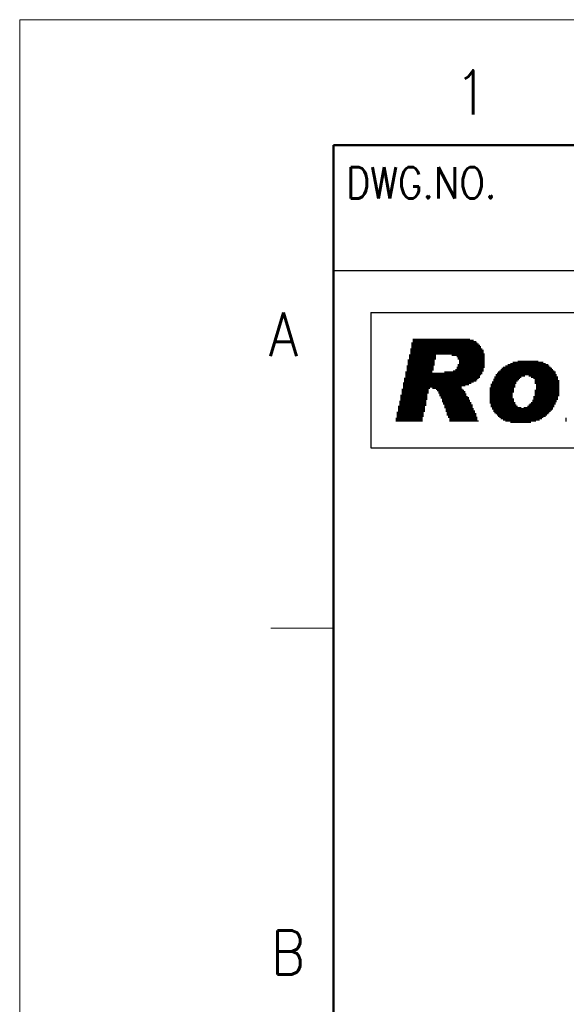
# Model space of a CAD drawing. Header units: millimetres. Extents: x 0 to 594, y 0 to 420.
# Tile 54 of 133: x 0 to 62, y 309 to 420. Entities that reach past the tile are written whole.
import ezdxf

# ---------------------------------------------------------------- set-up
doc = ezdxf.new("R2010")
doc.units = ezdxf.units.MM
doc.header["$LTSCALE"] = 0.257233
doc.layers.add('NoLayerName_001', color=7, linetype='Continuous')
doc.styles.get("Standard").update_dxf_attribs({"font": 'txt', "bigfont": 'extfont2'})

msp = doc.modelspace()

# ---------------------------------------------------------------- linework, layer by layer
at = {"layer": 'NoLayerName_001', "color": 7, "linetype": 'Continuous', "lineweight": 13}
for p, q in [((0, 0), (0, 420.0255)), ((0, 420.0255), (593.9754, 420.0255))]:
    msp.add_line(p, q, dxfattribs=at)
at = {"layer": 'NoLayerName_001', "color": 7, "linetype": 'Continuous', "lineweight": 50}
for p, q in [((35.3557, 14.1423), (35.3557, 405.8832)), ((35.3557, 405.8832), (579.8331, 405.8832))]:
    msp.add_line(p, q, dxfattribs=at)
at = {"layer": 'NoLayerName_001', "color": 7, "linetype": 'Continuous', "lineweight": 25}
for p, q in [((35.3557, 391.7409), (120.2093, 391.7409)), ((39.5779, 387.0223), (39.5779, 371.741)), ((39.5779, 387.0223), (84.5574, 387.0223)), ((44.1937, 383.6439), (44.1937, 374.7069)), ((44.3312, 384.0564), (44.3312, 374.7069)), ((44.4687, 384.0564), (44.4687, 374.7069)), ((44.6062, 384.0564), (44.6062, 374.7069)), ((44.7437, 384.0564), (44.7437, 374.7069)), ((44.8812, 384.0564), (44.8812, 374.7069)), ((45.0187, 384.0564), (45.0187, 374.7069)), ((45.1562, 384.0564), (45.1562, 374.7069)), ((45.2937, 384.0564), (45.2937, 374.7069)), ((45.4312, 384.0564), (45.4312, 375.2569)), ((45.5687, 384.0564), (45.5687, 375.8069)), ((45.7061, 384.0564), (45.7061, 376.4943)), ((45.8436, 384.0564), (45.8436, 377.1818)), ((45.9811, 384.0564), (45.9811, 377.8692)), ((46.1186, 384.0564), (46.1186, 378.4192)), ((46.2561, 384.0564), (46.2561, 378.5567)), ((46.3936, 384.0564), (46.3936, 378.5567)), ((46.5311, 384.0564), (46.5311, 380.4816)), ((46.6686, 384.0564), (46.6686, 381.0315)), ((46.8061, 384.0564), (46.8061, 381.719)), ((46.9436, 384.0564), (46.9436, 382.269)), ((47.0811, 384.0564), (47.0811, 382.269)), ((47.2186, 384.0564), (47.2186, 382.269)), ((47.356, 384.0564), (47.356, 382.269)), ((47.4935, 384.0564), (47.4935, 382.269)), ((47.631, 384.0564), (47.631, 382.269)), ((47.7685, 384.0564), (47.7685, 382.269)), ((47.906, 384.0564), (47.906, 382.269)), ((48.0435, 384.0564), (48.0435, 382.269)), ((48.181, 384.0564), (48.181, 382.269)), ((48.3185, 384.0564), (48.3185, 382.269)), ((48.456, 384.0564), (48.456, 382.269)), ((48.5935, 384.0564), (48.5935, 382.269)), ((48.731, 384.0564), (48.731, 382.1315)), ((48.8685, 384.0564), (48.8685, 382.1315)), ((49.0059, 384.0564), (49.0059, 382.1315)), ((49.1434, 384.0564), (49.1434, 382.1315)), ((49.2809, 384.0564), (49.2809, 381.994)), ((49.4184, 384.0564), (49.4184, 381.719)), ((49.5559, 384.0564), (49.5559, 374.7069)), ((49.6934, 384.0564), (49.6934, 374.7069)), ((49.8309, 384.0564), (49.8309, 378.6942)), ((49.9684, 384.0564), (49.9684, 378.6942)), ((50.1059, 384.0564), (50.1059, 378.6942)), ((50.2434, 384.0564), (50.2434, 378.8317)), ((50.3809, 384.0564), (50.3809, 378.8317)), ((50.5184, 384.0564), (50.5184, 378.8317)), ((50.6558, 384.0564), (50.6558, 378.9692)), ((50.7933, 383.9189), (50.7933, 378.9692)), ((50.9308, 383.9189), (50.9308, 379.1067)), ((51.0683, 383.9189), (51.0683, 379.1067)), ((51.2058, 383.7814), (51.2058, 379.2442)), ((51.3433, 383.7814), (51.3433, 379.2442)), ((51.4808, 383.6439), (51.4808, 379.3816)), ((51.6183, 383.5064), (51.6183, 379.5191)), ((51.7558, 383.3689), (51.7558, 379.6566)), ((51.8933, 383.2314), (51.8933, 379.9316)), ((43.9188, 382.269), (43.9188, 374.7069)), ((44.0562, 382.9564), (44.0562, 374.7069)), ((52.0308, 382.9564), (52.0308, 380.0691)), ((52.1683, 382.8189), (52.1683, 380.3441)), ((52.3057, 382.4065), (52.3057, 380.7566)), ((43.6438, 381.0315), (43.6438, 374.7069)), ((43.7813, 381.719), (43.7813, 374.7069)), ((49.2809, 380.8941), (49.2809, 374.7069)), ((49.4184, 381.169), (49.4184, 374.7069)), ((54.5056, 380.8941), (54.5056, 374.8444)), ((54.6431, 380.8941), (54.6431, 374.8444)), ((54.7806, 381.0315), (54.7806, 374.7069)), ((54.9181, 381.0315), (54.9181, 374.7069)), ((55.0556, 381.169), (55.0556, 374.7069)), ((55.1931, 381.169), (55.1931, 374.7069)), ((55.3306, 381.3065), (55.3306, 374.5694)), ((55.4681, 381.3065), (55.4681, 374.5694)), ((55.6055, 381.444), (55.6055, 378.0067)), ((55.743, 381.444), (55.743, 378.5567)), ((55.8805, 381.444), (55.8805, 378.9692)), ((56.018, 381.444), (56.018, 379.2442)), ((56.1555, 381.5815), (56.1555, 379.3816)), ((56.293, 381.5815), (56.293, 379.5191)), ((56.4305, 381.5815), (56.4305, 379.6566)), ((56.568, 381.5815), (56.568, 379.7941)), ((56.7055, 381.5815), (56.7055, 379.7941)), ((56.843, 381.5815), (56.843, 379.7941)), ((56.9805, 381.5815), (56.9805, 379.9316)), ((57.118, 381.5815), (57.118, 379.9316)), ((57.2554, 381.5815), (57.2554, 379.9316)), ((57.3929, 381.5815), (57.3929, 379.7941)), ((57.5304, 381.5815), (57.5304, 379.7941)), ((57.6679, 381.5815), (57.6679, 379.6566)), ((57.8054, 381.5815), (57.8054, 379.6566)), ((57.9429, 381.5815), (57.9429, 379.5191)), ((58.0804, 381.5815), (58.0804, 378.9692)), ((58.2179, 381.5815), (58.2179, 374.8444)), ((58.3554, 381.5815), (58.3554, 374.8444)), ((58.4929, 381.444), (58.4929, 374.8444)), ((58.6304, 381.444), (58.6304, 374.9819)), ((58.7679, 381.444), (58.7679, 374.9819)), ((58.9053, 381.444), (58.9053, 375.1194)), ((59.0428, 381.3065), (59.0428, 375.2569)), ((59.1803, 381.3065), (59.1803, 375.2569)), ((59.3178, 381.169), (59.3178, 375.3944)), ((59.4553, 381.169), (59.4553, 375.5319)), ((59.5928, 381.0315), (59.5928, 375.6694)), ((59.7303, 380.8941), (59.7303, 375.8069)), ((43.5063, 380.3441), (43.5063, 374.7069)), ((46.5311, 380.2066), (46.5311, 378.4192)), ((46.6686, 380.2066), (46.6686, 378.4192)), ((46.8061, 380.2066), (46.8061, 378.4192)), ((46.9436, 380.2066), (46.9436, 378.2817)), ((47.0811, 380.2066), (47.0811, 378.1442)), ((47.2186, 380.2066), (47.2186, 377.8692)), ((47.356, 380.2066), (47.356, 377.5943)), ((47.4935, 380.2066), (47.4935, 377.3193)), ((47.631, 380.2066), (47.631, 376.9068)), ((47.7685, 380.2066), (47.7685, 376.6318)), ((47.906, 380.3441), (47.906, 376.2193)), ((48.0435, 380.3441), (48.0435, 375.8069)), ((48.181, 380.3441), (48.181, 375.3944)), ((48.3185, 380.3441), (48.3185, 375.1194)), ((48.456, 380.3441), (48.456, 374.7069)), ((48.5935, 380.3441), (48.5935, 374.7069)), ((48.731, 380.3441), (48.731, 374.7069)), ((48.8685, 380.4816), (48.8685, 374.7069)), ((49.0059, 380.4816), (49.0059, 374.7069)), ((49.1434, 380.6191), (49.1434, 374.7069)), ((53.5432, 379.7941), (53.5432, 375.6694)), ((53.6807, 380.0691), (53.6807, 375.5319)), ((53.8182, 380.2066), (53.8182, 375.3944)), ((53.9556, 380.3441), (53.9556, 375.2569)), ((54.0931, 380.4816), (54.0931, 375.1194)), ((54.2306, 380.6191), (54.2306, 374.9819)), ((54.3681, 380.7566), (54.3681, 374.9819)), ((59.8678, 380.7566), (59.8678, 375.9444)), ((60.0053, 380.6191), (60.0053, 376.0818)), ((60.1428, 380.4816), (60.1428, 376.3568)), ((60.2803, 380.3441), (60.2803, 376.6318)), ((60.4178, 380.0691), (60.4178, 376.9068)), ((60.5552, 379.7941), (60.5552, 377.1818)), ((43.2313, 379.1067), (43.2313, 374.7069)), ((43.3688, 379.6566), (43.3688, 374.7069)), ((52.9932, 378.5567), (52.9932, 376.7693)), ((53.1307, 378.9692), (53.1307, 376.3568)), ((53.2682, 379.2442), (53.2682, 376.0818)), ((53.4057, 379.5191), (53.4057, 375.8069)), ((60.6927, 379.3816), (60.6927, 377.5943)), ((42.9563, 377.7317), (42.9563, 374.7069)), ((43.0938, 378.4192), (43.0938, 374.7069)), ((49.8309, 378.4192), (49.8309, 374.7069)), ((49.9684, 378.2817), (49.9684, 374.7069)), ((50.1059, 378.1442), (50.1059, 374.7069)), ((50.2434, 377.8692), (50.2434, 374.7069)), ((50.3809, 377.5943), (50.3809, 374.7069)), ((50.5184, 377.4568), (50.5184, 374.7069)), ((57.9429, 377.5943), (57.9429, 374.7069)), ((58.0804, 378.2817), (58.0804, 374.7069)), ((42.6813, 376.4943), (42.6813, 374.7069)), ((42.8188, 377.0443), (42.8188, 374.7069)), ((50.6558, 377.1818), (50.6558, 374.7069)), ((50.7933, 376.9068), (50.7933, 374.7069)), ((50.9308, 376.6318), (50.9308, 374.7069)), ((55.6055, 377.3193), (55.6055, 374.5694)), ((55.743, 376.9068), (55.743, 374.5694)), ((55.8805, 376.6318), (55.8805, 374.5694)), ((56.018, 376.4943), (56.018, 374.5694)), ((56.1555, 376.3568), (56.1555, 374.5694)), ((56.293, 376.3568), (56.293, 374.5694)), ((56.4305, 376.3568), (56.4305, 374.5694)), ((56.843, 376.3568), (56.843, 374.5694)), ((56.9805, 376.3568), (56.9805, 374.5694)), ((57.118, 376.3568), (57.118, 374.5694)), ((57.2554, 376.4943), (57.2554, 374.5694)), ((57.3929, 376.6318), (57.3929, 374.5694)), ((57.5304, 376.7693), (57.5304, 374.5694)), ((57.6679, 376.9068), (57.6679, 374.7069)), ((57.8054, 377.1818), (57.8054, 374.7069)), ((42.5438, 375.8069), (42.5438, 374.7069)), ((51.0683, 376.2193), (51.0683, 374.7069)), ((51.2058, 375.9444), (51.2058, 374.7069)), ((51.3433, 375.6694), (51.3433, 374.7069)), ((51.4808, 375.2569), (51.4808, 374.7069)), ((56.568, 376.2193), (56.568, 374.5694)), ((56.7055, 376.2193), (56.7055, 374.5694)), ((42.4063, 375.1194), (42.4063, 374.7069)), ((51.6183, 374.8444), (51.6183, 374.7069)), ((61.5177, 375.1194), (61.5177, 374.7069)), ((39.5779, 371.741), (84.5574, 371.741))]:
    msp.add_line(p, q, dxfattribs=at)
at = {"layer": 'NoLayerName_001', "color": 2, "linetype": 'Continuous', "lineweight": 13}
msp.add_line((28.2845, 351.4354), (35.3557, 351.4354), dxfattribs=at)

# ---------------------------------------------------------------- texts
at = {"layer": 'NoLayerName_001', "color": 2, "lineweight": 13, "attachment_point": 7}
for s, insert, char_height in [('\\A1;\\W0.8600;1', (49.0719, 409.3491), 4.949795), ('\\A1;\\W0.8600;DWG.NO.', (36.7699, 399.8727), 3.535568), ('\\A1;\\W0.8600;A', (28.0806, 382.0737), 4.949795), ('\\A1;\\W0.8600;B', (28.308, 312.3879), 4.949795)]:
    msp.add_mtext(s, dxfattribs=dict(at, insert=insert, char_height=char_height))

doc.saveas('drawing.dxf')
